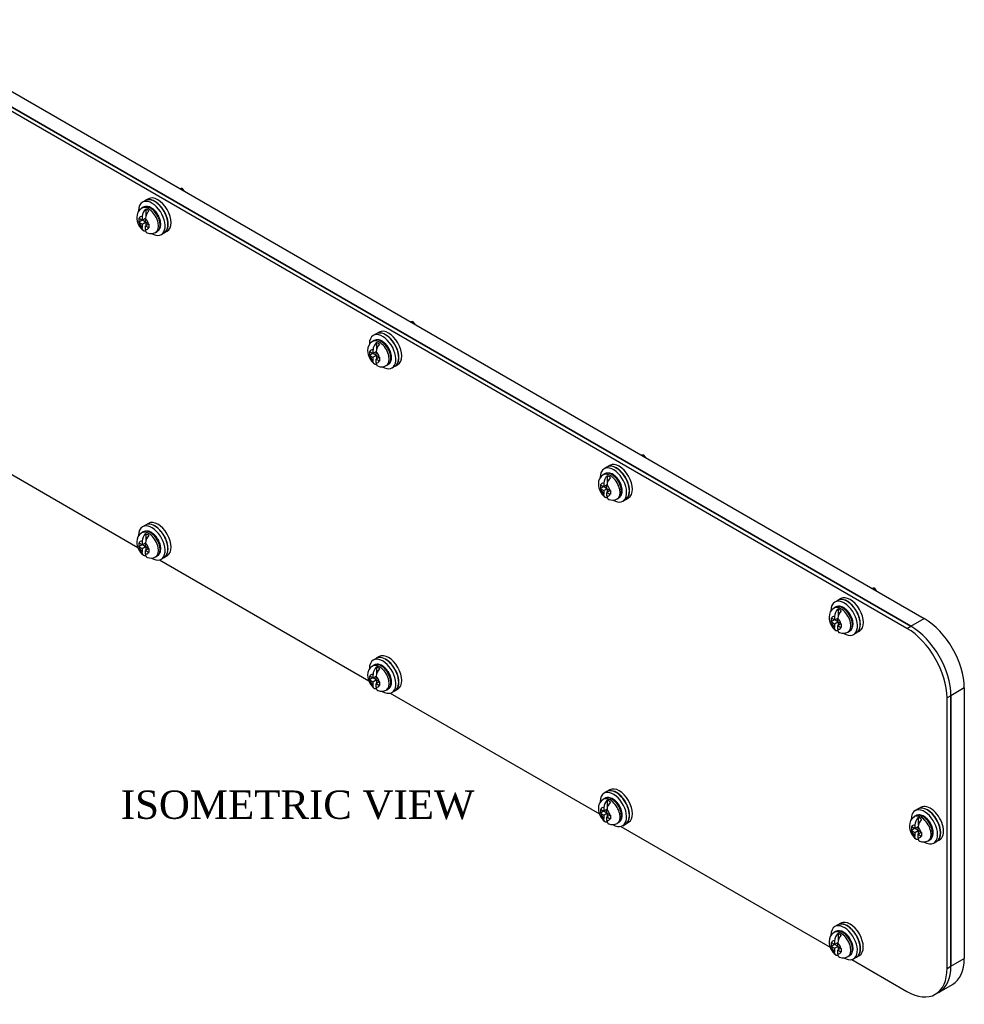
# Model space of a CAD drawing. Header units: inches. Extents: x 0.8 to 37.2, y 1.6 to 21.1.
# Tile 3 of 3: x 24.7 to 37.2, y 8 to 21. Entities that reach past the tile are written whole.
import ezdxf
from ezdxf.enums import TextEntityAlignment as Align

# ---------------------------------------------------------------- set-up
doc = ezdxf.new("R2010")
doc.units = ezdxf.units.IN
doc.header["$MEASUREMENT"] = 0
doc.layers.get('0').update_dxf_attribs({"linetype": 'CONTINUOUS'})
for name, color, linetype in [('COM54933', 7, 'CONTINUOUS'), ('GSK11191', 7, 'CONTINUOUS'), ('NTS17050', 7, 'CONTINUOUS'), ('SCS19489', 7, 'CONTINUOUS'), ('WAM30024', 7, 'CONTINUOUS')]:
    doc.layers.add(name, color=color, linetype=linetype)
doc.styles.add('SEACAD_TIMES_NEW_ROMAN', font='times.ttf')

msp = doc.modelspace()

# ---------------------------------------------------------------- linework, layer by layer
at = {"layer": 'COM54933', "color": 7, "linetype": 'Continuous'}
for p, q in [((36.468, 12.967), (22.768, 20.877)), ((36.519, 12.997), (22.819, 20.906)), ((23.542, 15.633), (26.307, 14.037)), ((26.591, 13.873), (29.356, 12.276)), ((36.468, 12.967), (36.519, 12.997)), ((29.64, 12.112), (32.406, 10.516)), ((37.049, 12.078), (36.999, 12.049)), ((36.999, 8.476), (36.999, 12.049)), ((37.049, 8.506), (37.049, 12.078)), ((32.69, 10.352), (35.455, 8.755)), ((35.739, 8.591), (36.468, 8.17)), ((36.999, 8.476), (37.049, 8.506)), ((36.843, 8.133), (36.894, 8.163))]:
    msp.add_line(p, q, dxfattribs=at)
for centre, major_axis, start_param, end_param in [((36.468, 12.355), (0.375, -0.65), 0.785398, 2.356194), ((36.519, 12.384), (-0.375, 0.65), 3.926991, 5.497787), ((36.468, 8.783), (-0.375, 0.65), 2.356194, 3.926991), ((36.519, 8.812), (-0.375, 0.65), 3.141593, 3.926991)]:
    msp.add_ellipse(centre, major_axis=major_axis, ratio=0.57735, start_param=start_param, end_param=end_param, dxfattribs=at)
at = {"layer": 'GSK11191', "color": 7, "linetype": 'Continuous'}
for p, q in [((22.996, 21.008), (36.696, 13.099)), ((22.819, 20.906), (36.519, 12.997)), ((36.519, 12.997), (36.696, 13.099)), ((37.226, 12.18), (37.049, 12.078)), ((37.226, 12.18), (37.226, 8.608)), ((37.049, 12.078), (37.049, 8.506)), ((37.049, 8.506), (37.226, 8.608)), ((36.894, 8.163), (37.071, 8.265))]:
    msp.add_line(p, q, dxfattribs=at)
for centre, major_axis, start_param, end_param in [((36.696, 12.486), (-0.375, 0.65), 3.926991, 5.497787), ((36.519, 12.384), (0.375, -0.65), 0.785398, 2.356194), ((36.696, 8.914), (-0.375, 0.65), 3.141593, 3.926991), ((36.519, 8.812), (-0.375, 0.65), 3.141593, 3.926991)]:
    msp.add_ellipse(centre, major_axis=major_axis, ratio=0.57735, start_param=start_param, end_param=end_param, dxfattribs=at)
at = {"layer": 'NTS17050', "color": 7, "linetype": 'Continuous'}
for p, q in [((26.855, 18.78), (26.885, 18.783)), ((26.885, 18.783), (26.868, 18.773)), ((26.885, 18.783), (26.915, 18.746)), ((29.904, 17.02), (29.934, 17.022)), ((29.934, 17.022), (29.917, 17.012)), ((29.934, 17.022), (29.964, 16.985)), ((32.954, 15.259), (32.983, 15.262)), ((32.983, 15.262), (32.966, 15.252)), ((32.983, 15.262), (33.013, 15.225)), ((36.003, 13.499), (36.033, 13.501)), ((36.033, 13.501), (36.016, 13.491)), ((36.033, 13.501), (36.062, 13.464))]:
    msp.add_line(p, q, dxfattribs=at)
at = {"layer": 'SCS19489', "color": 7, "linetype": 'Continuous'}
for p, q in [((26.378, 18.53), (26.357, 18.517)), ((26.41, 18.505), (26.41, 18.407)), ((26.361, 18.36), (26.319, 18.335)), ((26.364, 18.358), (26.322, 18.382)), ((26.364, 18.406), (26.364, 18.358)), ((26.41, 18.385), (26.364, 18.358)), ((26.367, 18.36), (26.406, 18.338)), ((26.406, 18.334), (26.406, 18.382)), ((26.322, 18.333), (26.364, 18.309)), ((26.364, 18.309), (26.406, 18.334)), ((26.364, 18.309), (26.364, 18.262)), ((26.448, 18.31), (26.406, 18.334)), ((26.449, 18.309), (26.406, 18.285)), ((26.406, 18.285), (26.448, 18.261)), ((26.406, 18.237), (26.406, 18.285)), ((26.41, 18.332), (26.41, 18.287)), ((26.54, 18.199), (26.562, 18.212)), ((29.427, 16.769), (29.406, 16.757)), ((29.459, 16.745), (29.459, 16.646)), ((29.41, 16.599), (29.368, 16.575)), ((29.413, 16.598), (29.372, 16.622)), ((29.372, 16.573), (29.413, 16.549)), ((29.413, 16.646), (29.413, 16.598)), ((29.459, 16.624), (29.413, 16.598)), ((29.413, 16.549), (29.456, 16.573)), ((29.413, 16.549), (29.413, 16.501)), ((29.417, 16.6), (29.456, 16.578)), ((29.456, 16.573), (29.456, 16.621)), ((29.497, 16.55), (29.456, 16.573)), ((29.498, 16.549), (29.456, 16.524)), ((29.456, 16.524), (29.497, 16.501)), ((29.456, 16.477), (29.456, 16.524)), ((29.459, 16.571), (29.459, 16.526)), ((29.59, 16.439), (29.611, 16.451)), ((32.477, 15.009), (32.455, 14.996)), ((32.508, 14.984), (32.508, 14.886)), ((32.46, 14.839), (32.417, 14.815)), ((32.462, 14.837), (32.421, 14.861)), ((32.462, 14.885), (32.462, 14.837)), ((32.508, 14.864), (32.462, 14.837)), ((32.466, 14.84), (32.505, 14.817)), ((32.505, 14.813), (32.505, 14.861)), ((32.421, 14.812), (32.462, 14.788)), ((32.462, 14.788), (32.505, 14.813)), ((32.462, 14.788), (32.462, 14.741)), ((32.546, 14.789), (32.505, 14.813)), ((32.547, 14.788), (32.505, 14.764)), ((32.505, 14.764), (32.546, 14.74)), ((32.505, 14.716), (32.505, 14.764)), ((32.508, 14.811), (32.508, 14.766)), ((32.639, 14.679), (32.66, 14.691)), ((26.378, 14.243), (26.357, 14.23)), ((26.41, 14.218), (26.41, 14.119)), ((26.361, 14.073), (26.319, 14.048)), ((26.364, 14.071), (26.322, 14.095)), ((26.364, 14.119), (26.364, 14.071)), ((26.41, 14.098), (26.364, 14.071)), ((26.367, 14.073), (26.406, 14.051)), ((26.406, 14.047), (26.406, 14.095)), ((26.322, 14.046), (26.364, 14.022)), ((26.364, 14.022), (26.406, 14.047)), ((26.364, 14.022), (26.364, 13.975)), ((26.448, 14.023), (26.406, 14.047)), ((26.449, 14.022), (26.406, 13.998)), ((26.406, 13.998), (26.448, 13.974)), ((26.406, 13.95), (26.406, 13.998)), ((26.41, 14.045), (26.41, 14)), ((26.54, 13.912), (26.562, 13.925)), ((35.526, 13.248), (35.505, 13.236)), ((35.558, 13.224), (35.558, 13.125)), ((35.509, 13.079), (35.467, 13.054)), ((35.512, 13.077), (35.47, 13.101)), ((35.47, 13.052), (35.512, 13.028)), ((35.512, 13.125), (35.512, 13.077)), ((35.558, 13.104), (35.512, 13.077)), ((35.512, 13.028), (35.554, 13.053)), ((35.512, 13.028), (35.512, 12.98)), ((35.515, 13.079), (35.554, 13.057)), ((35.554, 13.053), (35.554, 13.1)), ((35.595, 13.029), (35.554, 13.053)), ((35.596, 13.028), (35.554, 13.004)), ((35.558, 13.05), (35.558, 13.006)), ((35.554, 13.004), (35.595, 12.98)), ((35.554, 12.956), (35.554, 13.004)), ((35.688, 12.918), (35.709, 12.93)), ((29.427, 12.482), (29.406, 12.47)), ((29.413, 12.359), (29.413, 12.311)), ((29.459, 12.458), (29.459, 12.359)), ((29.41, 12.312), (29.368, 12.288)), ((29.413, 12.311), (29.372, 12.335)), ((29.372, 12.286), (29.413, 12.262)), ((29.459, 12.337), (29.413, 12.311)), ((29.413, 12.262), (29.456, 12.286)), ((29.413, 12.262), (29.413, 12.214)), ((29.417, 12.313), (29.456, 12.291)), ((29.456, 12.286), (29.456, 12.334)), ((29.497, 12.263), (29.456, 12.286)), ((29.498, 12.262), (29.456, 12.237)), ((29.456, 12.237), (29.497, 12.214)), ((29.456, 12.19), (29.456, 12.237)), ((29.459, 12.284), (29.459, 12.239)), ((29.59, 12.152), (29.611, 12.164)), ((32.477, 10.722), (32.455, 10.709)), ((32.508, 10.697), (32.508, 10.599)), ((32.46, 10.552), (32.417, 10.528)), ((32.462, 10.55), (32.421, 10.574)), ((32.462, 10.598), (32.462, 10.55)), ((32.508, 10.577), (32.462, 10.55)), ((32.466, 10.552), (32.505, 10.53)), ((32.505, 10.526), (32.505, 10.574)), ((32.421, 10.525), (32.462, 10.501)), ((32.462, 10.501), (32.505, 10.526)), ((32.462, 10.501), (32.462, 10.454)), ((32.546, 10.502), (32.505, 10.526)), ((32.547, 10.501), (32.505, 10.477)), ((32.505, 10.477), (32.546, 10.453)), ((32.505, 10.429), (32.505, 10.477)), ((32.508, 10.524), (32.508, 10.479)), ((36.587, 10.492), (36.565, 10.48)), ((36.618, 10.468), (36.618, 10.369)), ((32.639, 10.392), (32.66, 10.404)), ((36.57, 10.322), (36.527, 10.298)), ((36.572, 10.321), (36.531, 10.345)), ((36.531, 10.296), (36.572, 10.272)), ((36.572, 10.369), (36.572, 10.321)), ((36.618, 10.347), (36.572, 10.321)), ((36.572, 10.272), (36.615, 10.296)), ((36.576, 10.323), (36.615, 10.301)), ((36.615, 10.296), (36.615, 10.344)), ((36.656, 10.273), (36.615, 10.296)), ((36.618, 10.294), (36.618, 10.249)), ((36.572, 10.272), (36.572, 10.224)), ((36.657, 10.272), (36.615, 10.247)), ((36.615, 10.247), (36.656, 10.224)), ((36.615, 10.2), (36.615, 10.247)), ((36.749, 10.162), (36.77, 10.174)), ((35.526, 8.961), (35.505, 8.949)), ((35.558, 8.937), (35.558, 8.838)), ((35.509, 8.792), (35.467, 8.767)), ((35.512, 8.79), (35.47, 8.814)), ((35.47, 8.765), (35.512, 8.741)), ((35.512, 8.838), (35.512, 8.79)), ((35.558, 8.817), (35.512, 8.79)), ((35.512, 8.741), (35.554, 8.765)), ((35.512, 8.741), (35.512, 8.693)), ((35.515, 8.792), (35.554, 8.77)), ((35.554, 8.765), (35.554, 8.813)), ((35.595, 8.742), (35.554, 8.765)), ((35.596, 8.741), (35.554, 8.716)), ((35.554, 8.716), (35.595, 8.693)), ((35.554, 8.669), (35.554, 8.716)), ((35.558, 8.763), (35.558, 8.719)), ((35.688, 8.631), (35.709, 8.643))]:
    msp.add_line(p, q, dxfattribs=at)
for centre, radius, start, end in [((26.424, 18.403), 0.132, 120.5223, 182.7912), ((26.507, 18.4), 0.144, 132.7695, 177.4714), ((26.55, 18.375), 0.144, 132.8359, 177.405), ((26.524, 18.403), 0.232, 181.6012, 231.2526), ((26.368, 18.46), 0.0901, 237.3599, 240.0212), ((29.213, 18.36), 2.894, 179.515, 180.485), ((26.368, 18.411), 0.0901, 237.3598, 240.0213), ((26.496, 18.394), 0.0975, 240.0126, 242.539), ((26.496, 18.345), 0.0975, 240.0126, 242.539), ((29.351, 18.283), 2.9, 179.516, 180.484), ((26.478, 18.307), 0.124, 247.6279, 299.6237), ((29.473, 16.643), 0.132, 120.5223, 182.7912), ((29.557, 16.639), 0.144, 132.7695, 177.4714), ((29.599, 16.615), 0.144, 132.8359, 177.405), ((29.574, 16.643), 0.232, 181.6012, 231.2526), ((29.417, 16.7), 0.0901, 237.3599, 240.0212), ((32.262, 16.6), 2.894, 179.515, 180.485), ((29.417, 16.651), 0.0901, 237.3598, 240.0213), ((29.546, 16.634), 0.0975, 240.0126, 242.539), ((32.401, 16.523), 2.9, 179.516, 180.484), ((29.527, 16.547), 0.124, 247.6279, 299.6237), ((29.546, 16.585), 0.0975, 240.0126, 242.539), ((32.523, 14.882), 0.132, 120.5223, 182.7912), ((32.606, 14.879), 0.144, 132.7695, 177.4714), ((32.649, 14.854), 0.144, 132.8359, 177.405), ((32.623, 14.882), 0.232, 181.6012, 231.2526), ((32.466, 14.939), 0.0901, 237.3599, 240.0212), ((35.311, 14.839), 2.894, 179.515, 180.485), ((32.466, 14.89), 0.0901, 237.3598, 240.0213), ((32.595, 14.873), 0.0975, 240.0126, 242.539), ((32.595, 14.824), 0.0975, 240.0126, 242.539), ((35.45, 14.763), 2.9, 179.516, 180.484), ((32.576, 14.786), 0.124, 247.6279, 299.6237), ((26.424, 14.116), 0.132, 120.5223, 182.7912), ((26.507, 14.113), 0.144, 132.7695, 177.4714), ((26.55, 14.088), 0.144, 132.8359, 177.405), ((26.524, 14.116), 0.232, 181.6012, 231.2526), ((26.368, 14.173), 0.0901, 237.3599, 240.0212), ((29.213, 14.073), 2.894, 179.515, 180.485), ((26.368, 14.124), 0.0901, 237.3598, 240.0213), ((26.496, 14.107), 0.0975, 240.0126, 242.539), ((26.496, 14.058), 0.0975, 240.0126, 242.539), ((29.351, 13.996), 2.9, 179.516, 180.484), ((26.478, 14.02), 0.124, 247.6279, 299.6237), ((35.572, 13.122), 0.132, 120.5223, 182.7912), ((35.655, 13.118), 0.144, 132.7695, 177.4714), ((35.698, 13.094), 0.144, 132.8359, 177.405), ((35.672, 13.122), 0.232, 181.6012, 231.2526), ((38.36, 13.079), 2.894, 179.515, 180.485), ((35.515, 13.179), 0.0901, 237.3599, 240.0212), ((35.515, 13.13), 0.0901, 237.3598, 240.0213), ((35.644, 13.113), 0.0975, 240.0126, 242.539), ((38.499, 13.002), 2.9, 179.516, 180.484), ((35.626, 13.026), 0.124, 247.6279, 299.6237), ((35.644, 13.064), 0.0975, 240.0126, 242.539), ((29.473, 12.356), 0.132, 120.5223, 182.7912), ((29.557, 12.352), 0.144, 132.7695, 177.4714), ((29.599, 12.328), 0.144, 132.8359, 177.405), ((29.574, 12.356), 0.232, 181.6012, 231.2526), ((29.417, 12.413), 0.0901, 237.3599, 240.0212), ((32.262, 12.313), 2.894, 179.515, 180.485), ((29.417, 12.364), 0.0901, 237.3598, 240.0213), ((29.546, 12.347), 0.0975, 240.0126, 242.539), ((32.401, 12.236), 2.9, 179.516, 180.484), ((29.527, 12.26), 0.124, 247.6279, 299.6237), ((29.546, 12.298), 0.0975, 240.0126, 242.539), ((32.523, 10.595), 0.132, 120.5223, 182.7912), ((32.606, 10.592), 0.144, 132.7695, 177.4714), ((32.649, 10.567), 0.144, 132.8359, 177.405), ((32.623, 10.595), 0.232, 181.6012, 231.2526), ((32.466, 10.652), 0.0901, 237.3599, 240.0212), ((35.311, 10.552), 2.894, 179.515, 180.485), ((32.466, 10.603), 0.0901, 237.3598, 240.0213), ((32.595, 10.586), 0.0975, 240.0126, 242.539), ((32.595, 10.537), 0.0975, 240.0126, 242.539), ((35.45, 10.475), 2.9, 179.516, 180.484), ((36.633, 10.366), 0.132, 120.5223, 182.7912), ((36.716, 10.362), 0.144, 132.7695, 177.4714), ((36.759, 10.338), 0.144, 132.8359, 177.405), ((32.576, 10.499), 0.124, 247.6279, 299.6237), ((36.733, 10.366), 0.232, 181.6012, 231.2526), ((36.576, 10.423), 0.0901, 237.3599, 240.0212), ((39.421, 10.323), 2.894, 179.515, 180.485), ((36.576, 10.374), 0.0901, 237.3598, 240.0213), ((36.686, 10.27), 0.124, 247.6279, 299.6237), ((36.705, 10.357), 0.0975, 240.0126, 242.539), ((36.705, 10.308), 0.0975, 240.0126, 242.539), ((39.56, 10.246), 2.9, 179.516, 180.484), ((35.572, 8.835), 0.132, 120.5223, 182.7912), ((35.655, 8.831), 0.144, 132.7695, 177.4714), ((35.698, 8.807), 0.144, 132.8359, 177.405), ((35.672, 8.835), 0.232, 181.6012, 231.2526), ((38.36, 8.792), 2.894, 179.515, 180.485), ((35.515, 8.892), 0.0901, 237.3599, 240.0212), ((35.515, 8.843), 0.0901, 237.3598, 240.0213), ((35.644, 8.826), 0.0975, 240.0126, 242.539), ((38.499, 8.715), 2.9, 179.516, 180.484), ((35.626, 8.739), 0.124, 247.6279, 299.6237), ((35.644, 8.777), 0.0975, 240.0126, 242.539)]:
    msp.add_arc(centre, radius, start, end, dxfattribs=at)
for centre, major_axis, start_param, end_param in [((26.449, 18.358), (0.092, -0.159), 0, 3.142754), ((26.47, 18.371), (0.092, -0.159), 0, 3.141593), ((26.431, 18.348), (-0.09, 0.156), 5.3303, 5.665275), ((26.385, 18.322), (0.0468, -0.081), 2.682827, 3.600358), ((26.385, 18.322), (-0.0468, 0.081), 4.253624, 5.171154), ((26.385, 18.322), (0.0467, -0.081), 4.253624, 5.171154), ((26.385, 18.322), (-0.0468, 0.081), 2.682827, 3.600358), ((26.449, 18.358), (0.092, -0.159), 6.277412, 6.283185), ((29.519, 16.61), (0.092, -0.159), 0, 3.141593), ((29.434, 16.561), (0.0468, -0.081), 2.682827, 3.600358), ((29.498, 16.598), (0.092, -0.159), 0, 3.142754), ((29.48, 16.588), (-0.09, 0.156), 5.3303, 5.665275), ((29.434, 16.561), (0.0467, -0.081), 4.253624, 5.171154), ((29.434, 16.561), (-0.0467, 0.081), 4.253624, 5.171154), ((29.434, 16.561), (-0.0468, 0.081), 2.682827, 3.600358), ((29.498, 16.598), (0.092, -0.159), 6.277412, 6.283185), ((32.547, 14.837), (0.092, -0.159), 0, 3.142754), ((32.568, 14.85), (0.092, -0.159), 0, 3.141593), ((32.529, 14.827), (-0.09, 0.156), 5.3303, 5.665275), ((32.484, 14.801), (0.0468, -0.081), 2.682827, 3.600358), ((32.484, 14.801), (-0.0468, 0.081), 4.253624, 5.171154), ((32.484, 14.801), (0.0468, -0.081), 4.253624, 5.171154), ((32.484, 14.801), (-0.0468, 0.081), 2.682827, 3.600358), ((32.547, 14.837), (0.092, -0.159), 6.277412, 6.283185), ((26.449, 14.071), (0.092, -0.159), 0, 3.142754), ((26.47, 14.084), (0.092, -0.159), 0, 3.141593), ((26.431, 14.061), (-0.09, 0.156), 5.3303, 5.665275), ((26.385, 14.035), (0.0467, -0.081), 2.682827, 3.600358), ((26.385, 14.035), (-0.0468, 0.081), 4.253624, 5.171154), ((26.385, 14.035), (0.0468, -0.081), 4.253624, 5.171154), ((26.385, 14.035), (-0.0467, 0.081), 2.682827, 3.600358), ((26.449, 14.071), (0.092, -0.159), 6.277412, 6.283185), ((35.596, 13.077), (0.092, -0.159), 0, 3.142754), ((35.618, 13.089), (0.092, -0.159), 0, 3.141593), ((35.579, 13.067), (-0.09, 0.156), 5.3303, 5.665275), ((35.533, 13.04), (0.0468, -0.081), 2.682827, 3.600358), ((35.533, 13.04), (0.0467, -0.081), 4.253624, 5.171154), ((35.533, 13.04), (-0.0467, 0.081), 4.253624, 5.171154), ((35.533, 13.04), (-0.0468, 0.081), 2.682827, 3.600358), ((35.596, 13.077), (0.092, -0.159), 6.277412, 6.283185), ((29.498, 12.311), (0.092, -0.159), 0, 3.142754), ((29.519, 12.323), (0.092, -0.159), 0, 3.141593), ((29.434, 12.274), (0.0468, -0.081), 2.682827, 3.600358), ((29.48, 12.301), (-0.09, 0.156), 5.3303, 5.665275), ((29.434, 12.274), (0.0468, -0.081), 4.253624, 5.171154), ((29.434, 12.274), (-0.0467, 0.081), 4.253624, 5.171154), ((29.434, 12.274), (-0.0468, 0.081), 2.682827, 3.600358), ((29.498, 12.311), (0.092, -0.159), 6.277412, 6.283185), ((32.547, 10.55), (0.092, -0.159), 0, 3.142754), ((32.568, 10.563), (0.092, -0.159), 0, 3.141593), ((32.529, 10.54), (-0.09, 0.156), 5.3303, 5.665275), ((32.484, 10.514), (0.0467, -0.081), 2.682827, 3.600358), ((32.484, 10.514), (-0.0468, 0.081), 4.253624, 5.171154), ((32.484, 10.514), (0.0468, -0.081), 4.253624, 5.171154), ((32.484, 10.514), (-0.0467, 0.081), 2.682827, 3.600358), ((36.657, 10.321), (0.092, -0.159), 0, 3.142754), ((36.678, 10.333), (0.092, -0.159), 0, 3.141593), ((36.639, 10.311), (-0.09, 0.156), 5.3303, 5.665275), ((32.547, 10.55), (0.092, -0.159), 6.277412, 6.283185), ((36.593, 10.284), (0.0467, -0.081), 2.682827, 3.600358), ((36.593, 10.284), (0.0468, -0.081), 4.253624, 5.171154), ((36.593, 10.284), (-0.0467, 0.081), 4.253624, 5.171154), ((36.593, 10.284), (-0.0468, 0.081), 2.682827, 3.600358), ((36.657, 10.321), (0.092, -0.159), 6.277412, 6.283185), ((35.618, 8.802), (0.092, -0.159), 0, 3.141593), ((35.596, 8.79), (0.092, -0.159), 0, 3.142754), ((35.579, 8.78), (-0.09, 0.156), 5.3303, 5.665275), ((35.533, 8.753), (0.0468, -0.081), 2.682827, 3.600358), ((35.533, 8.753), (0.0467, -0.081), 4.253624, 5.171154), ((35.533, 8.753), (-0.0468, 0.081), 4.253624, 5.171154), ((35.533, 8.753), (-0.0467, 0.081), 2.682827, 3.600358), ((35.596, 8.79), (0.092, -0.159), 6.277412, 6.283185)]:
    msp.add_ellipse(centre, major_axis=major_axis, ratio=0.57735, start_param=start_param, end_param=end_param, dxfattribs=at)
for points, knots in [([(26.56, 18.212), (26.567, 18.216), (26.579, 18.223), (26.595, 18.244), (26.605, 18.27), (26.609, 18.3), (26.608, 18.333), (26.6, 18.369), (26.586, 18.405), (26.568, 18.44), (26.545, 18.472), (26.518, 18.499), (26.49, 18.52), (26.46, 18.535), (26.432, 18.542), (26.406, 18.54), (26.387, 18.535), (26.38, 18.53), (26.378, 18.529)], [0, 0, 0, 0, 0.050736, 0.112485, 0.175374, 0.241587, 0.310774, 0.381055, 0.451162, 0.521082, 0.59109, 0.661455, 0.732544, 0.804653, 0.869498, 0.93102, 0.99047, 1, 1, 1, 1]), ([(26.41, 18.216), (26.407, 18.215), (26.403, 18.214), (26.397, 18.214), (26.394, 18.215), (26.388, 18.216), (26.386, 18.217), (26.381, 18.22), (26.378, 18.222), (26.374, 18.226), (26.373, 18.228), (26.369, 18.233), (26.368, 18.236), (26.366, 18.243), (26.365, 18.246), (26.364, 18.254), (26.364, 18.258), (26.364, 18.262)], [0, 0, 0, 0, 0.125, 0.125, 0.25, 0.25, 0.375, 0.375, 0.5, 0.5, 0.625, 0.625, 0.75, 0.75, 0.875, 0.875, 1, 1, 1, 1]), ([(26.406, 18.237), (26.406, 18.229), (26.407, 18.222), (26.41, 18.212), (26.412, 18.209), (26.415, 18.204), (26.417, 18.201), (26.421, 18.197), (26.423, 18.195), (26.427, 18.193), (26.429, 18.192), (26.43, 18.192)], [0, 0, 0, 0, 0.25, 0.25, 0.375, 0.375, 0.5, 0.5, 0.625, 0.625, 0.6994496, 0.6994496, 0.6994496, 0.6994496]), ([(29.61, 16.451), (29.616, 16.455), (29.629, 16.463), (29.644, 16.484), (29.654, 16.509), (29.659, 16.539), (29.657, 16.573), (29.649, 16.609), (29.636, 16.645), (29.617, 16.679), (29.594, 16.711), (29.568, 16.738), (29.539, 16.76), (29.509, 16.774), (29.481, 16.781), (29.455, 16.78), (29.436, 16.775), (29.429, 16.77), (29.428, 16.769)], [0, 0, 0, 0, 0.050736, 0.112485, 0.175374, 0.241587, 0.310774, 0.381055, 0.451162, 0.521082, 0.59109, 0.661455, 0.732544, 0.804653, 0.869498, 0.93102, 0.99047, 1, 1, 1, 1]), ([(29.459, 16.455), (29.456, 16.454), (29.452, 16.454), (29.446, 16.454), (29.443, 16.454), (29.438, 16.455), (29.435, 16.456), (29.43, 16.459), (29.428, 16.461), (29.424, 16.465), (29.422, 16.468), (29.419, 16.473), (29.417, 16.476), (29.415, 16.482), (29.414, 16.486), (29.413, 16.493), (29.413, 16.497), (29.413, 16.501)], [0, 0, 0, 0, 0.125, 0.125, 0.25, 0.25, 0.375, 0.375, 0.5, 0.5, 0.625, 0.625, 0.75, 0.75, 0.875, 0.875, 1, 1, 1, 1]), ([(29.456, 16.477), (29.456, 16.469), (29.457, 16.461), (29.46, 16.452), (29.461, 16.449), (29.464, 16.443), (29.466, 16.441), (29.47, 16.437), (29.472, 16.435), (29.476, 16.433), (29.478, 16.432), (29.479, 16.431)], [0, 0, 0, 0, 0.25, 0.25, 0.375, 0.375, 0.5, 0.5, 0.625, 0.625, 0.6994496, 0.6994496, 0.6994496, 0.6994496]), ([(32.659, 14.691), (32.665, 14.695), (32.678, 14.702), (32.693, 14.723), (32.703, 14.749), (32.708, 14.779), (32.706, 14.812), (32.698, 14.848), (32.685, 14.884), (32.666, 14.919), (32.643, 14.951), (32.617, 14.978), (32.588, 15), (32.559, 15.014), (32.53, 15.021), (32.504, 15.019), (32.485, 15.015), (32.478, 15.009), (32.477, 15.008)], [0, 0, 0, 0, 0.050736, 0.112485, 0.175374, 0.241587, 0.310774, 0.381055, 0.451162, 0.521082, 0.59109, 0.661455, 0.732544, 0.804653, 0.869498, 0.93102, 0.99047, 1, 1, 1, 1]), ([(32.508, 14.695), (32.505, 14.694), (32.502, 14.693), (32.495, 14.693), (32.492, 14.694), (32.487, 14.695), (32.484, 14.696), (32.479, 14.699), (32.477, 14.701), (32.473, 14.705), (32.471, 14.707), (32.468, 14.712), (32.467, 14.716), (32.464, 14.722), (32.464, 14.725), (32.463, 14.733), (32.462, 14.737), (32.462, 14.741)], [0, 0, 0, 0, 0.125, 0.125, 0.25, 0.25, 0.375, 0.375, 0.5, 0.5, 0.625, 0.625, 0.75, 0.75, 0.875, 0.875, 1, 1, 1, 1]), ([(32.505, 14.716), (32.505, 14.708), (32.506, 14.701), (32.509, 14.691), (32.51, 14.688), (32.513, 14.683), (32.515, 14.68), (32.519, 14.676), (32.522, 14.674), (32.525, 14.672), (32.527, 14.671), (32.529, 14.671)], [0, 0, 0, 0, 0.25, 0.25, 0.375, 0.375, 0.5, 0.5, 0.625, 0.625, 0.6994496, 0.6994496, 0.6994496, 0.6994496]), ([(26.56, 13.925), (26.567, 13.929), (26.579, 13.936), (26.595, 13.957), (26.605, 13.983), (26.609, 14.013), (26.608, 14.046), (26.6, 14.082), (26.586, 14.118), (26.568, 14.153), (26.545, 14.185), (26.518, 14.212), (26.49, 14.233), (26.46, 14.248), (26.432, 14.255), (26.406, 14.253), (26.387, 14.248), (26.38, 14.243), (26.378, 14.242)], [0, 0, 0, 0, 0.050736, 0.112485, 0.175374, 0.241587, 0.310774, 0.381055, 0.451162, 0.521082, 0.59109, 0.661455, 0.732544, 0.804653, 0.869498, 0.93102, 0.99047, 1, 1, 1, 1]), ([(26.41, 13.929), (26.407, 13.928), (26.403, 13.927), (26.397, 13.927), (26.394, 13.928), (26.388, 13.929), (26.386, 13.93), (26.381, 13.933), (26.378, 13.935), (26.374, 13.939), (26.373, 13.941), (26.369, 13.946), (26.368, 13.949), (26.366, 13.956), (26.365, 13.959), (26.364, 13.967), (26.364, 13.971), (26.364, 13.975)], [0, 0, 0, 0, 0.125, 0.125, 0.25, 0.25, 0.375, 0.375, 0.5, 0.5, 0.625, 0.625, 0.75, 0.75, 0.875, 0.875, 1, 1, 1, 1]), ([(26.406, 13.95), (26.406, 13.942), (26.407, 13.935), (26.41, 13.925), (26.412, 13.922), (26.415, 13.917), (26.417, 13.914), (26.421, 13.91), (26.423, 13.908), (26.427, 13.906), (26.429, 13.905), (26.43, 13.905)], [0, 0, 0, 0, 0.25, 0.25, 0.375, 0.375, 0.5, 0.5, 0.625, 0.625, 0.6994496, 0.6994496, 0.6994496, 0.6994496]), ([(35.708, 12.93), (35.715, 12.934), (35.727, 12.942), (35.742, 12.963), (35.752, 12.988), (35.757, 13.018), (35.755, 13.052), (35.748, 13.088), (35.734, 13.124), (35.715, 13.159), (35.692, 13.19), (35.666, 13.217), (35.637, 13.239), (35.608, 13.253), (35.579, 13.26), (35.553, 13.259), (35.534, 13.254), (35.527, 13.249), (35.526, 13.248)], [0, 0, 0, 0, 0.050736, 0.112485, 0.175374, 0.241587, 0.310774, 0.381055, 0.451162, 0.521082, 0.59109, 0.661455, 0.732544, 0.804653, 0.869498, 0.93102, 0.99047, 1, 1, 1, 1]), ([(35.558, 12.934), (35.554, 12.933), (35.551, 12.933), (35.545, 12.933), (35.542, 12.933), (35.536, 12.935), (35.533, 12.936), (35.528, 12.938), (35.526, 12.94), (35.522, 12.944), (35.52, 12.947), (35.517, 12.952), (35.516, 12.955), (35.514, 12.961), (35.513, 12.965), (35.512, 12.972), (35.512, 12.976), (35.512, 12.98)], [0, 0, 0, 0, 0.125, 0.125, 0.25, 0.25, 0.375, 0.375, 0.5, 0.5, 0.625, 0.625, 0.75, 0.75, 0.875, 0.875, 1, 1, 1, 1]), ([(35.554, 12.956), (35.554, 12.948), (35.555, 12.94), (35.558, 12.931), (35.559, 12.928), (35.563, 12.922), (35.564, 12.92), (35.568, 12.916), (35.571, 12.914), (35.575, 12.912), (35.576, 12.911), (35.578, 12.91)], [0, 0, 0, 0, 0.25, 0.25, 0.375, 0.375, 0.5, 0.5, 0.625, 0.625, 0.6994496, 0.6994496, 0.6994496, 0.6994496]), ([(29.61, 12.164), (29.616, 12.168), (29.629, 12.176), (29.644, 12.197), (29.654, 12.222), (29.659, 12.252), (29.657, 12.286), (29.649, 12.322), (29.636, 12.358), (29.617, 12.392), (29.594, 12.424), (29.568, 12.451), (29.539, 12.473), (29.509, 12.487), (29.481, 12.494), (29.455, 12.493), (29.436, 12.488), (29.429, 12.483), (29.428, 12.482)], [0, 0, 0, 0, 0.050736, 0.112485, 0.175374, 0.241587, 0.310774, 0.381055, 0.451162, 0.521082, 0.59109, 0.661455, 0.732544, 0.804653, 0.869498, 0.93102, 0.99047, 1, 1, 1, 1]), ([(29.459, 12.168), (29.456, 12.167), (29.452, 12.167), (29.446, 12.167), (29.443, 12.167), (29.438, 12.168), (29.435, 12.169), (29.43, 12.172), (29.428, 12.174), (29.424, 12.178), (29.422, 12.181), (29.419, 12.186), (29.417, 12.189), (29.415, 12.195), (29.414, 12.199), (29.413, 12.206), (29.413, 12.21), (29.413, 12.214)], [0, 0, 0, 0, 0.125, 0.125, 0.25, 0.25, 0.375, 0.375, 0.5, 0.5, 0.625, 0.625, 0.75, 0.75, 0.875, 0.875, 1, 1, 1, 1]), ([(29.456, 12.19), (29.456, 12.182), (29.457, 12.174), (29.46, 12.165), (29.461, 12.161), (29.464, 12.156), (29.466, 12.154), (29.47, 12.15), (29.472, 12.148), (29.476, 12.146), (29.478, 12.145), (29.479, 12.144)], [0, 0, 0, 0, 0.25, 0.25, 0.375, 0.375, 0.5, 0.5, 0.625, 0.625, 0.6994496, 0.6994496, 0.6994496, 0.6994496]), ([(32.659, 10.404), (32.665, 10.408), (32.678, 10.415), (32.693, 10.436), (32.703, 10.462), (32.708, 10.492), (32.706, 10.525), (32.698, 10.561), (32.685, 10.597), (32.666, 10.632), (32.643, 10.664), (32.617, 10.691), (32.588, 10.713), (32.559, 10.727), (32.53, 10.734), (32.504, 10.732), (32.485, 10.728), (32.478, 10.722), (32.477, 10.721)], [0, 0, 0, 0, 0.050736, 0.112485, 0.175374, 0.241587, 0.310774, 0.381055, 0.451162, 0.521082, 0.59109, 0.661455, 0.732544, 0.804653, 0.869498, 0.93102, 0.99047, 1, 1, 1, 1]), ([(32.508, 10.408), (32.505, 10.407), (32.502, 10.406), (32.495, 10.406), (32.492, 10.407), (32.487, 10.408), (32.484, 10.409), (32.479, 10.412), (32.477, 10.414), (32.473, 10.418), (32.471, 10.42), (32.468, 10.425), (32.467, 10.428), (32.464, 10.435), (32.464, 10.438), (32.463, 10.446), (32.462, 10.45), (32.462, 10.454)], [0, 0, 0, 0, 0.125, 0.125, 0.25, 0.25, 0.375, 0.375, 0.5, 0.5, 0.625, 0.625, 0.75, 0.75, 0.875, 0.875, 1, 1, 1, 1]), ([(32.505, 10.429), (32.505, 10.421), (32.506, 10.414), (32.509, 10.404), (32.51, 10.401), (32.513, 10.396), (32.515, 10.393), (32.519, 10.389), (32.522, 10.387), (32.525, 10.385), (32.527, 10.384), (32.529, 10.384)], [0, 0, 0, 0, 0.25, 0.25, 0.375, 0.375, 0.5, 0.5, 0.625, 0.625, 0.6994496, 0.6994496, 0.6994496, 0.6994496]), ([(36.769, 10.174), (36.775, 10.178), (36.788, 10.186), (36.803, 10.207), (36.813, 10.232), (36.818, 10.262), (36.816, 10.296), (36.808, 10.332), (36.795, 10.368), (36.776, 10.402), (36.753, 10.434), (36.727, 10.461), (36.698, 10.483), (36.669, 10.497), (36.64, 10.504), (36.614, 10.503), (36.595, 10.498), (36.588, 10.492), (36.587, 10.492)], [0, 0, 0, 0, 0.050736, 0.112485, 0.175374, 0.241587, 0.310774, 0.381055, 0.451162, 0.521082, 0.59109, 0.661455, 0.732544, 0.804653, 0.869498, 0.93102, 0.99047, 1, 1, 1, 1]), ([(36.618, 10.178), (36.615, 10.177), (36.612, 10.177), (36.605, 10.177), (36.602, 10.177), (36.597, 10.178), (36.594, 10.179), (36.589, 10.182), (36.587, 10.184), (36.583, 10.188), (36.581, 10.191), (36.578, 10.196), (36.576, 10.199), (36.574, 10.205), (36.574, 10.209), (36.572, 10.216), (36.572, 10.22), (36.572, 10.224)], [0, 0, 0, 0, 0.125, 0.125, 0.25, 0.25, 0.375, 0.375, 0.5, 0.5, 0.625, 0.625, 0.75, 0.75, 0.875, 0.875, 1, 1, 1, 1]), ([(36.615, 10.2), (36.615, 10.192), (36.616, 10.184), (36.619, 10.175), (36.62, 10.171), (36.623, 10.166), (36.625, 10.164), (36.629, 10.16), (36.631, 10.158), (36.635, 10.156), (36.637, 10.155), (36.639, 10.154)], [0, 0, 0, 0, 0.25, 0.25, 0.375, 0.375, 0.5, 0.5, 0.625, 0.625, 0.6994496, 0.6994496, 0.6994496, 0.6994496]), ([(35.708, 8.643), (35.715, 8.647), (35.727, 8.655), (35.742, 8.676), (35.752, 8.701), (35.757, 8.731), (35.755, 8.765), (35.748, 8.801), (35.734, 8.837), (35.715, 8.872), (35.692, 8.903), (35.666, 8.93), (35.637, 8.952), (35.608, 8.966), (35.579, 8.973), (35.553, 8.972), (35.534, 8.967), (35.527, 8.962), (35.526, 8.961)], [0, 0, 0, 0, 0.050736, 0.112485, 0.175374, 0.241587, 0.310774, 0.381055, 0.451162, 0.521082, 0.59109, 0.661455, 0.732544, 0.804653, 0.869498, 0.93102, 0.99047, 1, 1, 1, 1]), ([(35.558, 8.647), (35.554, 8.646), (35.551, 8.646), (35.545, 8.646), (35.542, 8.646), (35.536, 8.647), (35.533, 8.649), (35.528, 8.651), (35.526, 8.653), (35.522, 8.657), (35.52, 8.66), (35.517, 8.665), (35.516, 8.668), (35.514, 8.674), (35.513, 8.678), (35.512, 8.685), (35.512, 8.689), (35.512, 8.693)], [0, 0, 0, 0, 0.125, 0.125, 0.25, 0.25, 0.375, 0.375, 0.5, 0.5, 0.625, 0.625, 0.75, 0.75, 0.875, 0.875, 1, 1, 1, 1]), ([(35.554, 8.669), (35.554, 8.661), (35.555, 8.653), (35.558, 8.644), (35.559, 8.641), (35.563, 8.635), (35.564, 8.633), (35.568, 8.629), (35.571, 8.627), (35.575, 8.625), (35.576, 8.624), (35.578, 8.623)], [0, 0, 0, 0, 0.25, 0.25, 0.375, 0.375, 0.5, 0.5, 0.625, 0.625, 0.6994496, 0.6994496, 0.6994496, 0.6994496])]:
    msp.add_open_spline(points, degree=3, knots=knots, dxfattribs=at)
at = {"layer": 'WAM30024', "color": 7, "linetype": 'Continuous'}
for p, q in [((26.405, 18.619), (26.368, 18.597)), ((26.445, 18.642), (26.408, 18.62)), ((26.655, 18.192), (26.692, 18.214)), ((26.615, 18.169), (26.652, 18.191)), ((29.455, 16.858), (29.417, 16.836)), ((29.495, 16.881), (29.457, 16.859)), ((29.664, 16.409), (29.702, 16.43)), ((29.704, 16.432), (29.742, 16.453)), ((32.504, 15.098), (32.466, 15.076)), ((32.544, 15.121), (32.506, 15.099)), ((32.713, 14.648), (32.751, 14.67)), ((32.753, 14.671), (32.791, 14.693)), ((26.405, 14.332), (26.368, 14.31)), ((26.445, 14.355), (26.408, 14.333)), ((26.655, 13.905), (26.692, 13.927)), ((26.615, 13.882), (26.652, 13.904)), ((35.553, 13.337), (35.515, 13.315)), ((35.593, 13.36), (35.555, 13.338)), ((35.762, 12.888), (35.8, 12.909)), ((35.802, 12.911), (35.84, 12.932)), ((29.455, 12.571), (29.417, 12.549)), ((29.495, 12.594), (29.457, 12.572)), ((29.664, 12.122), (29.702, 12.143)), ((29.704, 12.145), (29.742, 12.166)), ((32.504, 10.811), (32.466, 10.789)), ((32.544, 10.834), (32.506, 10.812)), ((36.614, 10.581), (36.576, 10.559)), ((36.654, 10.604), (36.616, 10.582)), ((32.753, 10.384), (32.791, 10.406)), ((32.713, 10.361), (32.751, 10.383)), ((36.823, 10.132), (36.861, 10.153)), ((36.863, 10.155), (36.901, 10.176)), ((35.553, 9.05), (35.515, 9.028)), ((35.593, 9.073), (35.555, 9.051)), ((35.762, 8.601), (35.8, 8.622)), ((35.802, 8.624), (35.84, 8.645))]:
    msp.add_line(p, q, dxfattribs=at)
for centre, major_axis, start_param, end_param in [((26.491, 18.383), (-0.124, 0.214), 2.333234, 6.283185), ((26.529, 18.405), (0.124, -0.214), 0, 3.141593), ((26.531, 18.406), (0.124, -0.214), 0, 3.141593), ((26.569, 18.428), (-0.124, 0.214), 3.141593, 6.283185), ((26.531, 18.406), (0.122, -0.211), 0.77927, 2.362323), ((26.491, 18.383), (-0.124, 0.214), 0, 0.785398), ((29.618, 16.667), (-0.123, 0.214), 3.141593, 6.283185), ((29.54, 16.622), (-0.124, 0.214), 0, 0.785398), ((29.54, 16.622), (-0.124, 0.214), 2.333234, 6.283185), ((29.578, 16.644), (0.124, -0.214), 0, 3.141593), ((29.58, 16.645), (0.124, -0.214), 0, 3.141593), ((29.58, 16.645), (0.122, -0.211), 0.779269, 2.362323), ((32.59, 14.862), (-0.124, 0.214), 2.333234, 6.283185), ((32.627, 14.884), (0.123, -0.214), 0, 3.141593), ((32.63, 14.885), (0.123, -0.214), 0, 3.141593), ((32.667, 14.907), (-0.123, 0.214), 3.141593, 6.283185), ((32.59, 14.862), (-0.124, 0.214), 0, 0.785398), ((32.63, 14.885), (0.122, -0.211), 0.779269, 2.362323), ((26.491, 14.096), (-0.124, 0.214), 0, 0.785398), ((26.491, 14.096), (-0.124, 0.214), 2.333234, 6.283185), ((26.529, 14.118), (0.123, -0.214), 0, 3.141593), ((26.531, 14.119), (0.123, -0.214), 0, 3.141593), ((26.569, 14.141), (-0.124, 0.214), 3.141593, 6.283185), ((26.531, 14.119), (0.122, -0.211), 0.779269, 2.362323), ((35.717, 13.146), (-0.124, 0.214), 3.141593, 6.283185), ((35.639, 13.101), (-0.124, 0.214), 0, 0.785398), ((35.639, 13.101), (-0.124, 0.214), 2.333234, 6.283185), ((35.677, 13.123), (0.123, -0.214), 0, 3.141593), ((35.679, 13.125), (0.123, -0.214), 0, 3.141593), ((35.679, 13.125), (0.122, -0.211), 0.779272, 2.362321), ((29.618, 12.38), (-0.123, 0.214), 3.141593, 6.283185), ((29.54, 12.335), (-0.124, 0.214), 0, 0.785398), ((29.54, 12.335), (-0.124, 0.214), 2.333234, 6.283185), ((29.578, 12.357), (0.124, -0.214), 0, 3.141593), ((29.58, 12.358), (0.124, -0.214), 0, 3.141593), ((29.58, 12.358), (0.122, -0.211), 0.77927, 2.362323), ((32.59, 10.575), (-0.123, 0.214), 2.333234, 6.283185), ((32.627, 10.597), (0.123, -0.214), 0, 3.141593), ((32.63, 10.598), (0.123, -0.214), 0, 3.141593), ((32.667, 10.62), (-0.124, 0.214), 3.141593, 6.283185), ((32.63, 10.598), (0.122, -0.211), 0.779272, 2.362321), ((32.59, 10.575), (-0.123, 0.214), 0, 0.785398), ((36.699, 10.345), (0.123, -0.214), 0, 3.93614), ((36.737, 10.367), (-0.124, 0.214), 3.141593, 6.283185), ((36.739, 10.368), (-0.124, 0.214), 3.141593, 6.283185), ((36.777, 10.39), (0.123, -0.214), 0, 3.141593), ((36.739, 10.368), (-0.122, 0.211), 3.926991, 5.503947), ((36.699, 10.345), (0.123, -0.214), 5.483628, 6.283185), ((35.717, 8.859), (-0.123, 0.214), 3.141593, 6.283185), ((35.639, 8.814), (-0.123, 0.214), 0, 0.785398), ((35.639, 8.814), (-0.123, 0.214), 2.333234, 6.283185), ((35.677, 8.836), (0.124, -0.214), 0, 3.141593), ((35.679, 8.838), (0.124, -0.214), 0, 3.141593), ((35.679, 8.838), (0.122, -0.211), 0.779286, 2.362308)]:
    msp.add_ellipse(centre, major_axis=major_axis, ratio=0.57735, start_param=start_param, end_param=end_param, dxfattribs=at)

# ---------------------------------------------------------------- texts
at = {"color": 2, "linetype": 'Continuous', "style": 'SEACAD_TIMES_NEW_ROMAN'}
msp.add_text('ISOMETRIC VIEW', height=0.375, dxfattribs=at).set_placement((26.081, 10.826), align=Align.TOP_LEFT)

doc.saveas('drawing.dxf')
